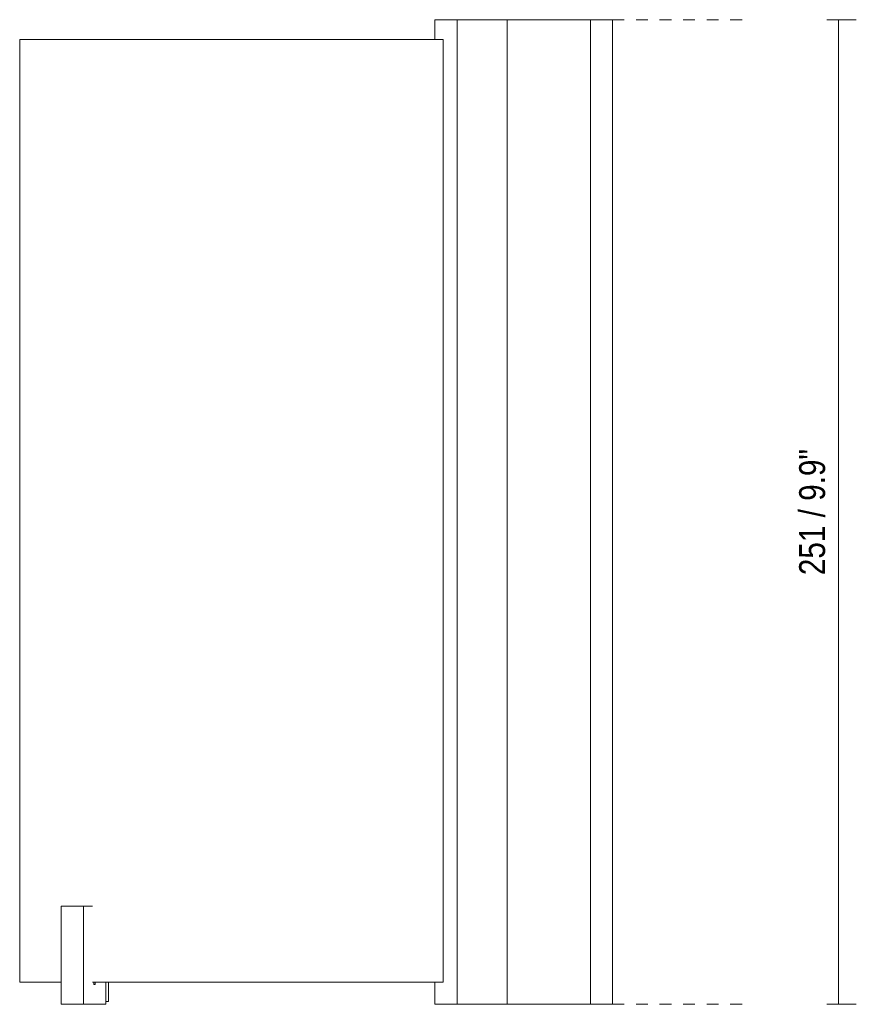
# Model space of a CAD drawing. Header units: millimetres. Extents: x -3502 to -2416, y 0 to 6907.
# Tile 1 of 3: x -2634 to -2416, y 0 to 251. Entities that reach past the tile are written whole.
import ezdxf

# ---------------------------------------------------------------- set-up
doc = ezdxf.new("R2010")
doc.units = ezdxf.units.MM
doc.linetypes.add('Dash', pattern=[6, 3, -3])
for name, color, linetype, lineweight in [('Cotas', 7, 'Continuous', 9), ('Cotas-3', 7, 'Continuous', 9), ('Luminarias', 7, 'Continuous', 20)]:
    doc.layers.add(name, color=color, linetype=linetype, lineweight=lineweight)
doc.layers.add('Lighthing Fixture Dim Grey Dash', color=7, linetype='Dash', lineweight=9, true_color=0xd2d2d2)
doc.styles.add('Arial Narrow', font='ARIALN.TTF', dxfattribs={"height": 6.6})
doc.dimstyles.new('FARO_-_2_2mm_Arial_Narrow_mm_Inch_Right', dxfattribs={"dimscale": 304.8, "dimtxt": 6.754644, "dimasz": 0, "dimexe": 0.014764, "dimexo": 0.0625, "dimgap": 0.004921, "dimtad": 1, "dimdec": 0, "dimzin": 0, "dimdsep": 46, "dimtxsty": 'Arial Narrow', "dimblk1": 'NONE', "dimblk2": 'NONE', "dimsah": 1, "dimcen": 0.09, "dimadec": 0, "dimazin": 0, "dimtfac": 1, "dimtdec": 4, "dimtix": 1, "dimtmove": 0, "dimatfit": 3, "dimfxl": 0.009843, "dimfxlon": 1, "dimtvp": 1, "dimtolj": 1, "dimtzin": 0, "dimarcsym": 2})

# ---------------------------------------------------------------- blocks, each defined once
blk = doc.blocks.new('20325 - 23065 LUANG XS Black_beige table lamp-469611-South')
at = {"layer": 'Luminarias'}
for p, q in [((-3339.3, 250.83), (-3333.65, 250.83)), ((-3339.3, 250.83), (-3339.3, 245.83)), ((-3333.65, 250.83), (-3320.92, 250.83)), ((-3333.65, 0.16), (-3333.65, 250.83)), ((-3320.92, 250.83), (-3299.7, 250.83)), ((-3320.92, 0.16), (-3320.92, 250.83)), ((-3299.7, 250.83), (-3294.05, 250.83)), ((-3299.7, 0.16), (-3299.7, 250.83)), ((-3294.05, 250.83), (-3294.05, 0.16)), ((-3445.05, 245.83), (-3445.05, 5.83)), ((-3357.63, 245.83), (-3445.05, 245.83)), ((-3357.63, 245.83), (-3337.18, 245.83)), ((-3337.18, 5.83), (-3337.18, 245.83)), ((-3434.46, 0.16), (-3434.46, 25.16)), ((-3434.46, 25.16), (-3428.8, 25.16)), ((-3426.49, 25.16), (-3428.8, 25.16)), ((-3428.8, 25.16), (-3428.8, 0.16)), ((-3445.05, 5.83), (-3434.49, 5.83)), ((-3426.5, 5.83), (-3357.63, 5.83)), ((-3426.15, 5.16), (-3426.15, 5.83)), ((-3425.8, 5.16), (-3426.15, 5.16)), ((-3425.8, 5.16), (-3425.8, 5.83)), ((-3423.14, 5.83), (-3423.14, 0.16)), ((-3422.44, 0.83), (-3422.44, 5.83)), ((-3337.18, 5.83), (-3357.63, 5.83)), ((-3339.3, 5.83), (-3339.3, 0.16)), ((-3428.8, 0.16), (-3434.46, 0.16)), ((-3428.8, 0.16), (-3423.14, 0.16)), ((-3423.14, 0.83), (-3422.44, 0.83)), ((-3333.65, 0.16), (-3339.3, 0.16)), ((-3320.92, 0.16), (-3333.65, 0.16)), ((-3299.7, 0.16), (-3320.92, 0.16)), ((-3294.05, 0.16), (-3299.7, 0.16))]:
    blk.add_line(p, q, dxfattribs=at)
blk = doc.blocks.new('DIMBLOCK3-South')
at = {"layer": 'Cotas-3', "color": 251, "true_color": 0x5b5b5b}
for p, q in [((-2425.49, 250.83), (-2428.49, 250.83)), ((-2425.49, 250.83), (-2425.49, 0.16)), ((-2425.49, 250.83), (-2420.99, 250.83)), ((-2425.49, 0.16), (-2428.49, 0.16)), ((-2425.49, 0.16), (-2420.99, 0.16))]:
    blk.add_line(p, q, dxfattribs=at)
at = {"layer": 'Cotas-3', "color": 0, "insert": (-2435.52, 109.41), "char_height": 6.6, "width": 38.598, "attachment_point": 1, "rotation": 90, "line_spacing_factor": 0.974696, "style": 'Arial Narrow'}
blk.add_mtext('251 / 9.9"', dxfattribs=at)
blk = doc.blocks.new('_None')

msp = doc.modelspace()

# ---------------------------------------------------------------- linework, layer by layer
at = {"layer": 'Lighthing Fixture Dim Grey Dash'}
for p, q in [((-2483.05, 250.83), (-2448.05, 250.83)), ((-2483.05, 0.16), (-2448.05, 0.16))]:
    msp.add_line(p, q, dxfattribs=at)

# ---------------------------------------------------------------- block references
at = {"layer": 'Luminarias'}
msp.add_blockref('20325 - 23065 LUANG XS Black_beige table lamp-469611-South', (811, 0), dxfattribs=at)

# ---------------------------------------------------------------- dimensions: what is measured, and where the dimension line sits
at = {"layer": 'Cotas', "color": 251, "true_color": 0x5b5b5b}
dim = msp.add_linear_dim(base=(-2425.49, 0.16), p1=(-2428.49, 250.83), p2=(-2428.49, 0.16), angle=90, dimstyle='FARO_-_2_2mm_Arial_Narrow_mm_Inch_Right', override={"dimpost": '<>', "dimfxl": 250.675713}, dxfattribs=at)
dim.commit()
dim.dimension.update_dxf_attribs({"geometry": 'DIMBLOCK3-South', "text_midpoint": (-2431.26, 125.49)})

doc.saveas('drawing.dxf')
